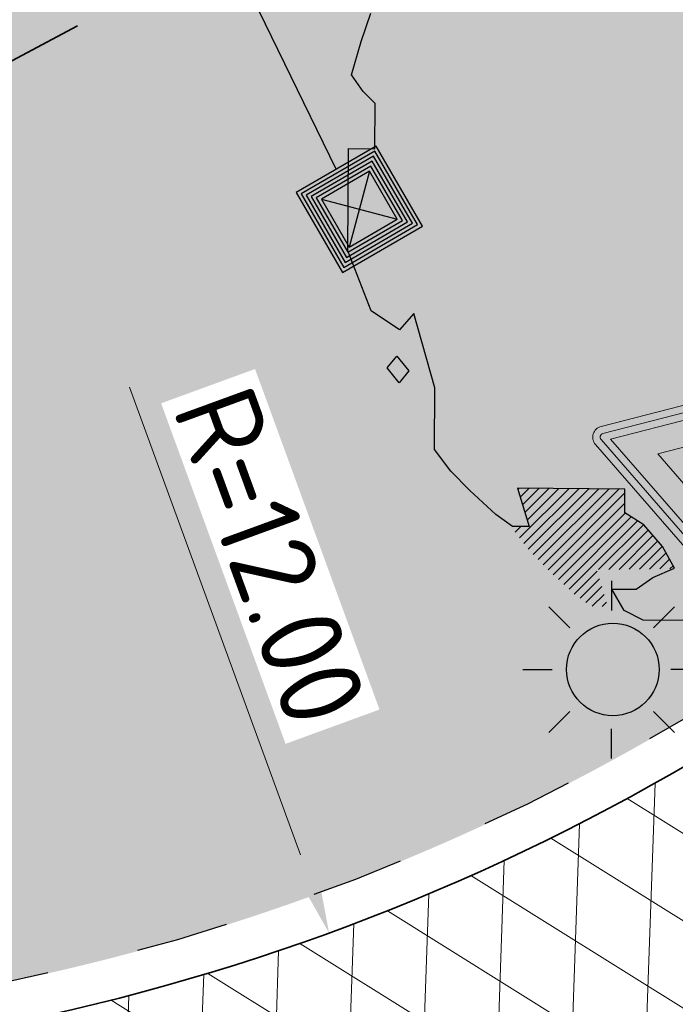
# Model space of a CAD drawing. Header units: metres. Extents: x 195696 to 514079, y 327475 to 328989.
# Tile 193 of 256: x 196103.69 to 196107.23, y 327707.12 to 327712.44. Entities that reach past the tile are written whole.
import ezdxf
from ezdxf.enums import TextEntityAlignment as Align

# ---------------------------------------------------------------- set-up
doc = ezdxf.new("R2010")
doc.units = ezdxf.units.M
for name, pattern in [('RI-HWA_AANSLUITLEIDING-SO', [4.8, 3, -1.8]), ('RI-ITR', [10.4, 5, -1.8, 0, -1.8, 0, -1.8]), ('VH-RWSBAND_110X220', [12, 5, -1, 1, -1, 1, -1, 1, -1])]:
    doc.linetypes.add(name, pattern=pattern)
for name, color, linetype, lineweight in [('N-WE-GR-BEPLANTING_CULTUUR_VASTE PLANTENVAK-A-250', 92, 'Continuous', 18), ('N-WE-GR-BOOM-S', 74, 'Continuous', 25), ('N-WE-OV-ARMATUUR-S-250', 7, 'Continuous', 25), ('N-WE-RI-HWA_KOLKAANSLUITLEIDING_PVC-G', 150, 'RI-HWA_AANSLUITLEIDING-SO', 25), ('N-WE-RI-ITR_RIOOLLEIDING_PVC_315-G', 151, 'RI-ITR', 35), ('N-WE-VH-FUNDERING-A-250', 252, 'Continuous', 18), ('N-WE-VH-GESLOTENVERHARDING-A-200', 252, 'Continuous', 18), ('N-WE-VH-KANTOPSLUITING_TROTTOIRBAND_RWS_110 220_250-G', 6, 'VH-RWSBAND_110X220', 25), ('N-WE-VH-KANTOPSLUITING_VOORKANTBAND-G', 2, 'Continuous', 35), ('N-WE-VH-KANTVERHARDING-G', 5, 'Continuous', 35), ('N-WE-VH-OPENVERHARDING_BETONSTRAATSTEEN_ROOD-A', 13, 'Continuous', 18), ('N-WE-VH-TEGEL-A', 252, 'Continuous', 18), ('N-WE-VW-VERKEERSTEKEN_BORD_B-S-200', 7, 'Continuous', 25), ('X-XX-AL-M', 6, 'Continuous', 18)]:
    doc.layers.add(name, color=color, linetype=linetype, lineweight=lineweight)
doc.layers.add('N-WE-RI-HWA_KOLK-S', color=7, linetype='Continuous', lineweight=25, true_color=0x007bff)
doc.styles.add('NLCS-ISO', font='NLCS-ISO.ttf')
doc.styles.add('NLCS-ISO-M250-T18', font='NLCS-ISO.ttf', dxfattribs={"height": 0.45})
doc.dimstyles.new('NLCS-M250-T18-PIJL_L2_H2', dxfattribs={"dimscale": 0.25, "dimtxt": 2.5, "dimasz": 1.8, "dimexe": 2, "dimexo": 2, "dimgap": 0.7, "dimtad": 1, "dimzin": 0, "dimdsep": 46, "dimtxsty": 'NLCS-ISO-M250-T18', "dimcen": 0, "dimdle": 2, "dimclrd": 256, "dimclre": 256, "dimclrt": 7, "dimazin": 0, "dimtfac": 1, "dimtdec": 3, "dimtofl": 0, "dimtmove": 0, "dimatfit": 3, "dimfxl": 2, "dimfxlon": 1, "dimtfillclr": 256, "dimtolj": 1, "dimtzin": 0, "dimlwd": -1, "dimlwe": -1, "dimarcsym": 0})

# ---------------------------------------------------------------- blocks, each defined once
blk = doc.blocks.new('*D43')
at = {"layer": 'defpoints', "color": 0, "transparency": 16777216}
for p in [(196101.2405703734, 327718.7751770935), (196105.3581423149, 327707.5037263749)]:
    blk.add_point(p, dxfattribs=at)
at = {"layer": 'X-XX-AL-M', "transparency": 16777216}
blk.add_line((196104.2807109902, 327710.453089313), (196105.2037333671, 327707.9264057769), dxfattribs=at)
blk.add_solid([(196105.2741799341, 327707.9521406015), (196105.1332868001, 327707.9006709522), (196105.3581423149, 327707.5037263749)], dxfattribs=at)
at = {"layer": 'X-XX-AL-M', "color": 7, "transparency": 16777216, "insert": (196105.0407327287, 327709.538339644), "char_height": 0.45, "attachment_point": 5, "rotation": 290.0677464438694, "style": 'NLCS-ISO-M250-T18', "bg_fill": 3, "box_fill_scale": 1.1, "bg_fill_color": 256, "bg_fill_true_color": 13158600, "bg_fill_transparency": 0}
blk.add_mtext('\\A1;R=12.00', dxfattribs=at)
blk = doc.blocks.new('N-SRI-KOLK_STRAAT_300X300-SO')
at = {"true_color": 0x939598}
h = blk.add_hatch(color=252, dxfattribs=at)
h.dxf.hatch_style = 1
h.paths.add_polyline_path([(-0.7500000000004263, 2.842170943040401e-13), (-0.7500000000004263, 1.500000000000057), (0.7499999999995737, 1.500000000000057), (0.7499999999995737, 2.842170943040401e-13)])
h.paths.add_polyline_path([(1.249999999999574, 2.000000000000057), (-1.250000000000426, 2.000000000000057), (-1.250000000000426, -0.4999999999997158), (1.249999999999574, -0.4999999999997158)])
h.paths.add_polyline_path([(-0.7500000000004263, 2.842170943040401e-13), (-0.7500000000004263, 1.500000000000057), (0.7499999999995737, 1.500000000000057), (0.7499999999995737, 2.842170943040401e-13)])
h.paths.add_polyline_path([(-1.250000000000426, -0.4999999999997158), (-1.250000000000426, 2.000000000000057), (1.249999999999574, 2.000000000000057), (1.249999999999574, -0.4999999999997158)])
h.paths.add_polyline_path([(-0.7500000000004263, 2.842170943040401e-13), (-0.7500000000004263, 1.500000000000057), (0.7499999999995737, 1.500000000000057), (0.7499999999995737, 2.842170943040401e-13)])
h.paths.add_polyline_path([(1.249999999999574, 2.000000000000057), (1.249999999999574, -0.4999999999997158), (-1.250000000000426, -0.4999999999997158), (-1.250000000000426, 2.000000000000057)])
h = blk.add_hatch(color=256)
h.dxf.hatch_style = 1
h.paths.add_polyline_path([(-4.263117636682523e-13, 0.7500000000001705), (0.7499999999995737, 1.500000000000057), (-0.7500000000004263, 1.500000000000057)])
h.paths.add_polyline_path([(-0.7500000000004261, 2.842170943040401e-13), (0.7499999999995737, 2.83995049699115e-13), (-4.263256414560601e-13, 0.7500000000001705)])
for p, q in [((-0.7500000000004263, 2.842170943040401e-13), (0.7499999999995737, 1.500000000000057)), ((0.7499999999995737, 2.842170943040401e-13), (-0.7500000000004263, 1.500000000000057))]:
    blk.add_line(p, q)
at = {"flags": 128}
for points in [[(-1.250000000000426, -0.4999999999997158), (1.249999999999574, -0.4999999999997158), (1.249999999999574, 2.000000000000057), (-1.250000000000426, 2.000000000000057)], [(-1.150000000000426, -0.3999999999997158), (1.149999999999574, -0.3999999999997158), (1.149999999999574, 1.900000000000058), (-1.150000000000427, 1.900000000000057)], [(-1.050000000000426, -0.2999999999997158), (1.049999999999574, -0.2999999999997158), (1.049999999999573, 1.800000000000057), (-1.050000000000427, 1.800000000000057)], [(-0.9500000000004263, -0.1999999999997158), (0.949999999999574, -0.1999999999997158), (0.9499999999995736, 1.700000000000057), (-0.9500000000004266, 1.700000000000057)], [(-0.8500000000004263, -0.09999999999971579), (0.849999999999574, -0.09999999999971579), (0.8499999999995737, 1.600000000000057), (-0.8500000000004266, 1.600000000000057)], [(-0.7500000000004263, 2.842170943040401e-13), (0.7499999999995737, 2.842170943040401e-13), (0.7499999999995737, 1.500000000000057), (-0.7500000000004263, 1.500000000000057)]]:
    blk.add_lwpolyline(points, close=True, dxfattribs=at)
blk = doc.blocks.new('SGR-BOOM_27')
for p, q in [((-4.985664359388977, 1.429728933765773), (-4.880463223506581, 1.737604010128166)), ((-5.091247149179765, 1.070402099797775), (-4.985664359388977, 1.429728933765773)), ((-4.963980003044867, 0.8893743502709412), (-5.091247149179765, 1.070402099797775)), ((-4.836331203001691, 0.7598095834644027), (-4.963980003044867, 0.8893743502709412)), ((-4.83998674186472, 0.2711136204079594), (-4.836331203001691, 0.7598095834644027)), ((-5.131199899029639, -0.8328113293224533), (-5.122943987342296, 0.2732229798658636)), ((-5.122943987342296, 0.2732229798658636), (-4.83998674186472, 0.2711136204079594)), ((-4.878804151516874, -1.477755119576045), (-5.131199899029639, -0.8328113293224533)), ((-4.571691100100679, -1.6858479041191), (-4.878804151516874, -1.477755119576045)), ((-4.416006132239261, -1.5069564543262), (-4.571691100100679, -1.6858479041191)), ((-4.19050640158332, -2.310330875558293), (-4.416006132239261, -1.5069564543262)), ((-4.70336779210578, -2.096436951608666), (-4.599522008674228, -1.968597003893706)), ((-4.599522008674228, -1.968597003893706), (-4.472093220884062, -2.128170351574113)), ((-4.575953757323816, -2.256010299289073), (-4.70336779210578, -2.096436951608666)), ((-4.472093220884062, -2.128170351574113), (-4.575953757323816, -2.256010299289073)), ((-4.195507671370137, -2.979097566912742), (-4.19050640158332, -2.310330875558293)), ((-4.017198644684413, -3.211947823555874), (-4.195507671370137, -2.979097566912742)), ((-3.812952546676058, -3.41925966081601), (-4.017198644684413, -3.211947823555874)), ((-2.136579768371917, -3.40608073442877), (-3.298344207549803, -3.397384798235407)), ((-3.298344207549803, -3.397384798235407), (-3.172814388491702, -3.809884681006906)), ((-3.294992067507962, -3.408417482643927), (-3.284064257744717, -3.397494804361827)), ((-3.275431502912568, -3.933139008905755), (-2.743827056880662, -3.401534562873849)), ((-3.269593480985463, -3.491878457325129), (-3.176014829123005, -3.398302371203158)), ((-3.244189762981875, -3.575336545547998), (-3.067970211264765, -3.399107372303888)), ((-3.228221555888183, -3.994783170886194), (-2.63578757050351, -3.402349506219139)), ((-3.218795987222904, -3.658794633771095), (-2.959925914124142, -3.399921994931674)), ((-3.19340221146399, -3.742253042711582), (-2.851876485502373, -3.400729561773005)), ((-3.181011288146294, -4.056432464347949), (-2.527738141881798, -3.403156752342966)), ((-3.129127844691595, -4.113400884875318), (-2.41968871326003, -3.403964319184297)), ((-3.531947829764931, -3.678582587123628), (-3.812952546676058, -3.41925966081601)), ((-3.075110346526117, -4.168237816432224), (-2.311639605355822, -3.404769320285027)), ((-3.021088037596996, -4.223074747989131), (-2.203599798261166, -3.405584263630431)), ((-2.967070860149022, -4.277912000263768), (-2.136893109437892, -3.44773168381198)), ((-2.13850792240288, -3.663284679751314), (-2.136579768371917, -3.40608073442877)), ((-2.910699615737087, -4.330397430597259), (-2.137715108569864, -3.557405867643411)), ((-3.352855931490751, -3.808531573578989), (-3.531947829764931, -3.678582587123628)), ((-2.854088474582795, -4.382640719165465), (-2.136202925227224, -3.664752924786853)), ((-2.797482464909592, -4.43488432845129), (-2.069647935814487, -3.707052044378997)), ((-1.933694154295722, -3.793441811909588), (-2.13850792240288, -3.663284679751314)), ((-3.172814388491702, -3.809884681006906), (-3.352855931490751, -3.808531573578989)), ((-3.3226417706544, -3.871494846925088), (-3.260383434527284, -3.809236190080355)), ((-2.740871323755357, -4.487127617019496), (-2.003087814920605, -3.749344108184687)), ((-2.421166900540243, -4.276284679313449), (-1.936532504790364, -3.791648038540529)), ((-1.729658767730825, -4.026472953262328), (-1.933694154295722, -3.793441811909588)), ((-2.311076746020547, -4.275048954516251), (-1.885045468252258, -3.849017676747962)), ((-2.200991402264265, -4.273815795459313), (-1.834223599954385, -3.90704799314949)), ((-2.090906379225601, -4.272587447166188), (-1.783411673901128, -3.965090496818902)), ((-1.980811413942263, -4.271346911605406), (-1.732590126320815, -4.023127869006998)), ((-1.602778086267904, -4.258946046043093), (-1.729658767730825, -4.026472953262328)), ((-1.870726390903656, -4.27011856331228), (-1.69343981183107, -4.092834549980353)), ((-1.760636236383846, -4.268882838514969), (-1.655004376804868, -4.163250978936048)), ((-1.650546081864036, -4.267649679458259), (-1.616568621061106, -4.233674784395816)), ((-2.684255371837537, -4.539370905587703), (-2.437727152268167, -4.292842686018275)), ((-2.016061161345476, -4.487340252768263), (-1.835040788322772, -4.360073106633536)), ((-1.835040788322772, -4.360073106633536), (-1.602778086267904, -4.258946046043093)), ((-2.621546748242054, -4.585518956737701), (-2.412333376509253, -4.37630109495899)), ((-2.558466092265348, -4.631292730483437), (-2.386939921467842, -4.459761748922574)), ((-2.490751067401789, -4.672432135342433), (-2.361541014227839, -4.543227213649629)), ((-2.277554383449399, -4.485375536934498), (-2.016061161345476, -4.487340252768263)), ((-2.146401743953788, -4.717875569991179), (-2.277554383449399, -4.485375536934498)), ((-2.382706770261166, -4.673239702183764), (-2.336152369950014, -4.626685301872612)), ((-1.94139201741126, -4.822301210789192), (-2.146401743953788, -4.717875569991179)), ((-0.7839293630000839, -4.830948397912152), (-1.94139201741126, -4.822301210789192))]:
    blk.add_line(p, q)
blk = doc.blocks.new('SOV-ARMATUUR_SPOT_01-SO')
h = blk.add_hatch(color=256)
edge = h.paths.add_edge_path()
edge.add_arc((0, 0), 1.00012424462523, 0, 360)
at = {"flags": 128}
for points in [[(-0.004839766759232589, 1.947991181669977), (-0.004839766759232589, 1.307911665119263)], [(-1.362653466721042, 1.385566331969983), (-0.9100489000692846, 0.9329617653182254)], [(1.352973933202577, 1.385566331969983), (0.9003693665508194, 0.9329617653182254)], [(-1.92507831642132, 0.02775263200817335), (-1.284998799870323, 0.02775263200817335)], [(1.915398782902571, 0.02775263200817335), (1.275319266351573, 0.02775263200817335)], [(-1.362653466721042, -1.330061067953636), (-0.9100489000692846, -0.8774565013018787)], [(1.352973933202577, -1.330061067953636), (0.9003693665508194, -0.8774565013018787)], [(-0.004839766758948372, -1.892485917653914), (-0.004839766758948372, -1.252406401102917)]]:
    blk.add_lwpolyline(points, dxfattribs=at)
blk.add_circle((0, 0), 1.00012424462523)
at = {"style": 'NLCS-ISO'}
blk.add_attdef('TYPE', text='', height=1.8, dxfattribs=at).set_placement((0.1052451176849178, 3.56998901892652), align=Align.MIDDLE_CENTER)
blk = doc.blocks.new('N-SVW-VERKEERSTEKEN_BORD_B06-SO')
at = {"true_color": 0xff0000}
h = blk.add_hatch(color=1, dxfattribs=at)
h.dxf.hatch_style = 1
h.paths.add_polyline_path([(-3.532917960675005, 3.130425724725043), (-0.2683281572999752, -3.398753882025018, 0.2840790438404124), (-1.034694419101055e-16, -3.564589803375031), (-7.897650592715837e-17, -3.36458980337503, -0.2840790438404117), (-0.08944271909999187, -3.309311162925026), (-3.354032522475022, 3.219868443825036, -0.55753651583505), (-3.26458980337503, 3.364589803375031), (7.451103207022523e-16, 3.36458980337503), (7.140921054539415e-16, 3.56458980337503), (-3.26458980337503, 3.564589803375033, 0.5575365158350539)])
h = blk.add_hatch(color=1, dxfattribs=at)
h.dxf.hatch_style = 1
h.paths.add_polyline_path([(7.451103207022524e-16, 3.364589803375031), (3.264589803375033, 3.36458980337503, -0.5575365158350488), (3.354032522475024, 3.219868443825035), (0.08944271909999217, -3.309311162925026, -0.2840790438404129), (-7.897650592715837e-17, -3.36458980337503), (-1.034694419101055e-16, -3.564589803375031, 0.2840790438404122), (0.2683281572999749, -3.398753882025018), (3.532917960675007, 3.130425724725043, 0.5575365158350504), (3.264589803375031, 3.56458980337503), (7.696032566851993e-16, 3.56458980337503)])
at = {"true_color": 0xffffff}
h = blk.add_hatch(color=7, dxfattribs=at)
h.dxf.hatch_style = 1
h.paths.add_polyline_path([(-0.08944271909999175, -3.309311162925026, 0.2840790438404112), (-1.89998808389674e-16, -3.36458980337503), (-3.724130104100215e-16, -3.04098300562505), (-3.10278640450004, 3.164589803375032), (3.875504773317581e-16, 3.164589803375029), (4.120434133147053e-16, 3.36458980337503), (-3.26458980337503, 3.364589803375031, 0.5575365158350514), (-3.354032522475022, 3.219868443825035)])
h = blk.add_hatch(color=7, dxfattribs=at)
h.dxf.hatch_style = 1
h.paths.add_polyline_path([(-1.503684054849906e-16, -3.040983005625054), (-1.89998808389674e-16, -3.36458980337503, 0.2840790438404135), (0.08944271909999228, -3.309311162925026), (3.354032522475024, 3.219868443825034, 0.5575365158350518), (3.264589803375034, 3.36458980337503), (6.340880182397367e-16, 3.364589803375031), (6.095950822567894e-16, 3.164589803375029), (3.102786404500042, 3.164589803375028)])
at = {"true_color": 0xff0000}
h = blk.add_hatch(color=1, dxfattribs=at)
h.dxf.hatch_style = 1
h.paths.add_polyline_path([(-3.93461030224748e-17, -3.040983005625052), (1.523414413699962e-16, -1.475735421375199), (-1.970162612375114, 2.46458980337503), (6.348921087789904e-16, 2.46458980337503), (7.206173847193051e-16, 3.164589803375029), (-3.102786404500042, 3.164589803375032)], flags=17)
h = blk.add_hatch(color=1, dxfattribs=at)
h.dxf.hatch_style = 1
h.paths.add_polyline_path([(1.616504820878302e-17, -3.040983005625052), (3.102786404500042, 3.164589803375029), (7.761285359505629e-16, 3.164589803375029), (7.459144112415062e-16, 2.46458980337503), (1.970162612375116, 2.464589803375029), (1.523414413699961e-16, -1.4757354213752)], flags=17)
at = {"true_color": 0xffffff}
h = blk.add_hatch(color=7, dxfattribs=at)
h.dxf.hatch_style = 1
h.paths.add_polyline_path([(2.220446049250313e-16, -1.475735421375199), (1.970162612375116, 2.46458980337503), (-1.970162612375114, 2.464589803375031)])
at = {"color": 1, "lineweight": 0, "true_color": 0xff0000}
blk.add_lwpolyline([(-3.532917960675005, 3.130425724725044), (-0.2683281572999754, -3.398753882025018, 0.6180339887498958), (0.2683281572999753, -3.398753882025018), (3.532917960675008, 3.130425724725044, 0.5575365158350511), (3.26458980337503, 3.56458980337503), (-3.26458980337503, 3.564589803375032, 0.5575365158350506)], format="xyb", close=True, dxfattribs=at)
at = {"color": 7, "lineweight": 0, "true_color": 0xffffff}
blk.add_lwpolyline([(-3.354032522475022, 3.219868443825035), (-0.08944271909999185, -3.309311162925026, 0.6180339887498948), (0.08944271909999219, -3.309311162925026), (3.354032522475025, 3.219868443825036, 0.5575365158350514), (3.264589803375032, 3.36458980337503), (-3.26458980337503, 3.364589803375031, 0.5575365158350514)], format="xyb", close=True, dxfattribs=at)
for points in [[(-3.102786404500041, 3.164589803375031), (1.96576289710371e-16, -3.040983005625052), (3.102786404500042, 3.164589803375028)], [(-1.970162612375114, 2.46458980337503), (3.882638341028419e-16, -1.475735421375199), (1.970162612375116, 2.464589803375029)]]:
    blk.add_lwpolyline(points, close=True, dxfattribs=at)

msp = doc.modelspace()

# ---------------------------------------------------------------- hatches: boundary and pattern name
at = {"layer": 'N-WE-GR-BEPLANTING_CULTUUR_VASTE PLANTENVAK-A-250', "lineweight": 0}
h = msp.add_hatch(dxfattribs=at)
h.set_pattern_fill('AGR-VASTEPLANTEN-SO', color=256, scale=0.05, pattern_type=2)
h.set_pattern_definition([(0, (196080.8196124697, 327684.078404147), (0.1443375, 0.25), [0.033494, -0.255181]), (29.99999999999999, (196080.8531064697, 327684.078404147), (0.1443376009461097, 0.2499999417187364), [0.033494, -0.466506]), (59.99999999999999, (196080.8821124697, 327684.095151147), (-0.1443376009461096, 0.2499999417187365), [0.033494, -0.255181]), (90, (196080.8988594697, 327684.124157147), (-0.1443375, 0.25), [0.033494, -0.466506]), (120, (196080.8988594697, 327684.157651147), (-0.2886751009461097, -5.828126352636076e-08), [0.033494, -0.2551809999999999]), (150, (196080.8821124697, 327684.186657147), (-0.2886751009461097, 5.828126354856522e-08), [0.033494, -0.466506]), (180, (196080.8531064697, 327684.203404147), (-0.1443375, -0.25), [0.033494, -0.255181]), (210, (196080.8196124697, 327684.203404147), (-0.1443376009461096, -0.2499999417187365), [0.033494, -0.466506]), (240, (196080.7906064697, 327684.186657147), (0.1443376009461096, -0.2499999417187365), [0.033494, -0.255181]), (270, (196080.7738594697, 327684.157651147), (0.1443375, -0.2500000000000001), [0.033494, -0.466506]), (300.0000000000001, (196080.7738594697, 327684.124157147), (0.2886751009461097, 5.828126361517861e-08), [0.033494, -0.255181]), (329.9999999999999, (196080.7906064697, 327684.095151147), (0.2886751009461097, -5.828126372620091e-08), [0.033494, -0.466506])])
edge = h.paths.add_edge_path()
edge.add_arc((196076.3000564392, 327701.2379684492), 2.779999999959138, 359.4001394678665, 451.3073514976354)
edge.add_arc((196075.6453598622, 327729.2303132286), 25.220000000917, 257.4452583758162, 271.3433914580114, ccw=False)
edge.add_line((196070.1632307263, 327704.6133544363), (196069.8120329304, 327703.0363355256))
edge.add_arc((196078.3974903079, 327711.1022088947), 11.77999999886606, 223.2127365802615, 269.4096944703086)
edge.add_line((196078.2761257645, 327699.3228340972), (196079.0600729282, 327699.3147569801))
edge.add_line((196079.0600729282, 327699.3147569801), (196079.0799040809, 327701.208863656))
edge = h.paths.add_edge_path()
edge.add_arc((196084.3370156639, 327704.7261274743), 0.7800000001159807, 109.5296390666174, 179.4001373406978)
edge.add_line((196083.5570584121, 327704.7342935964), (196083.4999053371, 327699.2755074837))
edge.add_arc((196083.2140341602, 327714.0527425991), 14.77999999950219, 271.1082701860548, 312.9624092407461)
edge.add_arc((196102.9812877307, 327692.8335139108), 14.22000000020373, 93.83125183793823, 132.9801431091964, ccw=False)
edge.add_arc((196101.2405703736, 327718.7751770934), 11.77999999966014, 273.8480490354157, 313.4950030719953)
edge.add_arc((196140.3353981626, 327677.5706303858), 45.01982596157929, 125.1806224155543, 133.4950050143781, ccw=False)
edge.add_arc((196114.2353470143, 327714.5957778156), 0.2799999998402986, 305.2527892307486, 422.6548687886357)
edge.add_arc((196102.981287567, 327692.8335135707), 24.77999998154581, 62.65486878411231, 71.19305173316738)
edge.add_arc((196110.879609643, 327716.0254627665), 0.2799999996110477, 71.19305169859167, 115.4757889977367)
edge.add_line((196110.7591733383, 327716.2782375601), (196103.8543176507, 327712.988371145))
edge.add_line((196103.8543176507, 327712.988371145), (196098.6948334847, 327710.5560319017))
edge.add_line((196098.6948334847, 327710.5560319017), (196091.98362366, 327707.3921615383))
edge.add_line((196091.98362366, 327707.3921615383), (196091.3439924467, 327708.7489488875))
edge.add_line((196091.3439924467, 327708.7489488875), (196089.7971710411, 327708.0197297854))
edge.add_line((196089.7971710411, 327708.0197297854), (196086.3989178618, 327706.4178300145))
edge.add_arc((196075.6453598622, 327729.2303132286), 25.220000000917, 289.5296397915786, 295.2386831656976, ccw=False)
at = {"layer": 'N-WE-VH-FUNDERING-A-250', "lineweight": 0}
h = msp.add_hatch(dxfattribs=at)
h.set_pattern_fill('AVH-FUNDERING_GRANULAAT_LAVA-SOD', color=256, scale=0.1, pattern_type=2)
h.set_pattern_definition([(18.43495, (0.025, -0.07500000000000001), (0.2500001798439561, 0.250000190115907), [0.158114, -0.158114, 0.158114, -0.316228]), (71.56505, (0.025, 0.07500000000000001), (1.027195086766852e-08, 0.5000003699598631), [0.158114, -0.316228, 0.158114, -0.158114]), (108.43495, (-0.025, 0.07500000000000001), (-0.250000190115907, 0.2500001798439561), [0.158114, -0.316228, 0.158114, -0.158114]), (161.56505, (-0.025, -0.07500000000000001), (-0.500000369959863, 1.027195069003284e-08), [0.158114, -0.158114, 0.158114, -0.316228])])
h.paths.add_polyline_path([(196132.7325527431, 327727.0818410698), (196161.2087323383, 327741.1623221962), (196160.7284595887, 327742.0394413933), (196132.2720363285, 327727.9658539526)])
h.paths.add_polyline_path([(196131.8494701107, 327726.6259661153), (196131.3804966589, 327727.5091783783), (196096.3745918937, 327708.9045381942), (196096.8172389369, 327708.0078422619)])
at = {"layer": 'N-WE-VH-GESLOTENVERHARDING-A-200', "lineweight": 0}
h = msp.add_hatch(dxfattribs=at)
h.set_pattern_fill('AVH-GESLOTEN-SOD', color=256, scale=0.2, angle=28, pattern_type=2)
h.set_pattern_definition([(87.99999999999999, (0, 0), (-0.3997563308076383, 0.01395979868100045), []), (148, (0, 0), (-0.2119677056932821, -0.3392192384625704), [])])
edge = h.paths.add_edge_path()
edge.add_line((196083.1990184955, 327691.5510211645), (196083.1519014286, 327687.0507910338))
edge.add_line((196083.1519014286, 327687.0507910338), (196084.1454462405, 327687.0406123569))
edge.add_arc((196084.0225149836, 327675.0412420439), 12.00000000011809, 42.98417189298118, 89.4130362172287, ccw=False)
edge.add_line((196092.8010199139, 327683.2227975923), (196092.8318819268, 327683.1896833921))
edge.add_arc((196081.8587780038, 327672.962709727), 15.00000000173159, 16.428970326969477, 42.98432450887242, ccw=False)
edge.add_line((196096.2463443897, 327677.2051068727), (196097.2122154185, 327673.478273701))
edge.add_line((196097.2122154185, 327673.478273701), (196101.7467536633, 327673.6723664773))
edge.add_arc((196101.7260100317, 327674.171935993), 0.4999999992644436, 187.0695504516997, 272.3777275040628, ccw=False)
edge.add_arc((196152.0688528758, 327680.5876180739), 51.25000016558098, 183.5869588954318, 187.2607311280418, ccw=False)
edge.add_arc((196101.4182722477, 327677.4125277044), 0.4999999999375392, 83.94286764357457, 183.5869588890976, ccw=False)
edge.add_arc((196102.9812880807, 327692.8335135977), 15.00000005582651, 264.2214566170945, 270.9093109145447)
edge.add_arc((196103.2275556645, 327677.3354701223), 0.5000000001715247, 1.6337976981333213, 90.94204640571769, ccw=False)
edge.add_arc((196152.9573308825, 327678.7539065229), 49.25000005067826, 181.6337976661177, 185.2030344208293)
edge.add_arc((196103.4123531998, 327674.2419580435), 0.5000000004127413, -87.62227248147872, 5.243730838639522, ccw=False)
edge.add_line((196103.4330968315, 327673.7423885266), (196105.7895242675, 327673.8402344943))
edge.add_arc((196105.0020328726, 327692.5636627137), 18.73998150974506, 272.4083920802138, 279.8154879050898)
edge.add_arc((196108.1410310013, 327674.5948858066), 0.499999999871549, 170.8512954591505, 276.39791675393, ccw=False)
edge.add_arc((196119.4918690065, 327672.7486761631), 12.00000000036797, 129.4274737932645, 170.7654917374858, ccw=False)
edge.add_arc((196102.9812877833, 327692.8335145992), 14.00000064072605, 309.4166424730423, 364.0162983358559)
edge.add_arc((196131.9094924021, 327694.8728654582), 15.00000000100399, 126.4651558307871, 184.0476361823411, ccw=False)
edge.add_arc((196123.2922244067, 327706.5344565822), 0.4999999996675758, 34.002022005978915, 126.54674772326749, ccw=False)
edge.add_arc((196102.9812873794, 327692.8335136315), 25.00000001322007, 34.00202204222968, 46.05512928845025)
edge.add_arc((196119.9834521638, 327710.4737061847), 0.4999999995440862, -56.236364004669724, 46.05512932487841, ccw=False)
edge.add_arc((196147.5563938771, 327669.9677665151), 48.50000000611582, 124.2485974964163, 134.8901280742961)
edge.add_arc((196112.9743644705, 327704.6820751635), 0.5000000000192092, 229.8557157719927, 314.9391858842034, ccw=False)
edge.add_arc((196102.9812874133, 327692.8335136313), 14.99999998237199, 49.85571575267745, 57.33680055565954)
edge.add_arc((196111.3466329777, 327705.8823064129), 0.5000000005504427, 134.8777662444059, 237.33680048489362, ccw=False)
edge.add_arc((196147.5563941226, 327669.9677664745), 51.50000002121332, 124.81283206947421, 135.2310597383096, ccw=False)
edge.add_arc((196118.4409349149, 327711.8400729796), 0.5000000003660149, 50.875618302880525, 124.85628355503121, ccw=False)
edge.add_arc((196102.9812883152, 327692.8335128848), 24.99999999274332, 50.87561873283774, 50.88012851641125)
edge.add_arc((196118.4409227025, 327711.8400877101), 0.5000000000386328, 51.09895726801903, 121.099472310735)
edge.add_line((196118.1826599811, 327712.268223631), (196118.4718929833, 327712.455978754))
edge.add_arc((196102.9812881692, 327692.8335130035), 24.99999999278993, 51.71130377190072, 62.65379481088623)
edge.add_arc((196114.2353470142, 327714.5957778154), 0.4999999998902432, -54.818933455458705, 62.60107897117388, ccw=False)
edge.add_arc((196140.335397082, 327677.5706293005), 44.79982600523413, 125.1810665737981, 133.495003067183)
edge.add_arc((196101.2405703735, 327718.7751770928), 11.99999999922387, 273.8388615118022, 313.4950030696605, ccw=False)
edge.add_arc((196102.9812874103, 327692.8335136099), 14.00000000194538, 93.8388615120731, 132.9711048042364)
edge.add_arc((196083.2140336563, 327714.0527426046), 14.99999999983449, 270.24266248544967, 312.97110480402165, ccw=False)
edge.add_line((196083.2775623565, 327699.0528771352), (196083.2304265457, 327694.5508567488))
edge.add_line((196083.2304265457, 327694.5508567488), (196088.4979000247, 327694.4957067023))
edge.add_arc((196088.4926653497, 327693.9957341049), 0.4999999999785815, -0.5998605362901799, 89.40013946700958, ccw=False)
edge.add_line((196088.9926379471, 327693.9904994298), (196088.9716992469, 327691.9906090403))
edge.add_arc((196088.4717266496, 327691.9958437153), 0.4999999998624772, 269.4001394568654, 359.40013946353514, ccw=False)
edge.add_line((196088.4664919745, 327691.495871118), (196083.1990184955, 327691.5510211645))
edge = h.paths.add_edge_path(flags=16)
edge.add_arc((196102.9812874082, 327692.8335136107), 8.5, 0, 180)
edge.add_arc((196102.9812874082, 327692.8335136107), 8.5, 180, 360)
at = {"layer": 'N-WE-VH-OPENVERHARDING_BETONSTRAATSTEEN_ROOD-A', "lineweight": 0}
h = msp.add_hatch(dxfattribs=at)
h.set_pattern_fill('AVH-BSS_KEIFORMAAT_KEPER', color=256, scale=2, angle=27.04, pattern_type=2)
h.set_pattern_definition([(27.04000000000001, (196090.4172369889, 327711.2307072), (0.09157615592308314, 0.2825133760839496), [0.63, -0.21]), (297.04, (196090.2262997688, 327711.604796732), (0.09157615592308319, 0.2825133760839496), [0.63, -0.21])])
edge = h.paths.add_edge_path()
edge.add_arc((196129.5578064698, 327723.2988013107), 6.000000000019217, 116.0434352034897, 186.775137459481)
edge.add_line((196123.5997057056, 327722.5909628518), (196128.1641339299, 327724.858349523))
edge.add_line((196128.1641339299, 327724.858349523), (196129.3431462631, 327725.4344990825))
edge.add_line((196129.3431462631, 327725.4344990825), (196135.169114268, 327728.2836619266))
edge.add_line((196135.169114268, 327728.2836619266), (196140.477528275, 327730.9901562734))
edge.add_line((196140.477528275, 327730.9901562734), (196145.7303849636, 327733.8023615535))
edge.add_line((196145.7303849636, 327733.8023615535), (196151.3672299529, 327736.976572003))
edge.add_arc((196055.3583026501, 327900.946979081), 190.0105484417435, 300.3500800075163, 303.0306060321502)
edge.add_arc((196148.3731287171, 327756.6093568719), 18.31286083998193, 305.2050558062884, 323.2766809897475)
edge.add_line((196163.0514790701, 327745.6591558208), (196160.4651052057, 327746.2447989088))
edge.add_arc((196159.7717494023, 327742.5224918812), 3.786332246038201, 79.44841532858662, 111.7730900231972)
edge.add_arc((196008.9082184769, 327988.115945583), 284.4985057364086, 301.6584053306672, 301.6912803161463, ccw=False)
edge.add_arc((196055.4662570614, 327900.7983783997), 185.8417143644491, 300.20861194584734, 303.56997308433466, ccw=False)
edge.add_arc((196002.8123851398, 327994.4706759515), 293.2905422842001, 296.38406730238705, 299.89061746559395, ccw=False)
edge.add_line((196133.1466207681, 327731.7306348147), (196126.9234921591, 327728.6895700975))
edge = h.paths.add_edge_path()
edge.add_line((196092.0888065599, 327707.6849695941), (196098.6010209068, 327710.7550273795))
edge.add_line((196098.6010209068, 327710.7550273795), (196103.7600966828, 327713.1871741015))
edge.add_line((196103.7600966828, 327713.1871741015), (196110.664544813, 327716.4768463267))
edge.add_arc((196110.8796096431, 327716.0254627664), 0.4999999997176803, 71.19305172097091, 115.475789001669, ccw=False)
edge.add_arc((196102.98128756, 327692.8335135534), 25.00000000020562, 70.16330769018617, 71.19305173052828, ccw=False)
edge.add_arc((196110.833448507, 327715.3840384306), 1.154073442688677, 25.978416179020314, 56.8343648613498, ccw=False)
edge.add_arc((196110.8334421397, 327715.384051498), 1.154073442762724, 25.97769450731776, 84.75755282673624)
edge.add_line((196110.9388902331, 327716.5332974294), (196122.351489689, 327721.9709096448))
edge.add_line((196122.351489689, 327721.9709096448), (196123.4099120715, 327722.496682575))
edge.add_arc((196129.5578064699, 327723.2988013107), 6.200000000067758, 130.6359857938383, 187.433419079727, ccw=False)
edge.add_line((196125.5200504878, 327728.0037483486), (196124.0405113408, 327727.2807399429))
edge.add_line((196124.0405113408, 327727.2807399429), (196102.0469885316, 327716.8017733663))
edge.add_line((196102.0469885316, 327716.8017733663), (196090.3710454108, 327711.2973752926))
edge.add_line((196090.3710454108, 327711.2973752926), (196092.0888065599, 327707.6849695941))
at = {"layer": 'N-WE-VH-TEGEL-A', "lineweight": 0}
h = msp.add_hatch(dxfattribs=at)
h.set_pattern_fill('AVH-TEGEL_300X300_HALFST', color=256, angle=26, pattern_type=2)
h.set_pattern_definition([(26, (196084.9175331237, 327710.849203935), (0.2038825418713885, 0.2663304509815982), [0.3, -0.3]), (116, (196084.9175331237, 327710.849203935), (-0.2696382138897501, -0.1315113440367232), [])])
h.paths.add_polyline_path([(196097.7486920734, 327714.9080907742), (196096.9811346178, 327716.536235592), (196087.8185852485, 327712.216728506), (196084.9175331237, 327710.8492039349), (196085.6850352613, 327709.2210330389), (196088.5861427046, 327710.588583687)])
h.paths.add_polyline_path([(196120.3590985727, 327725.6596299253), (196119.5848651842, 327727.284610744), (196111.4506282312, 327723.408997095), (196112.2248616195, 327721.7840162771)])
edge = h.paths.add_edge_path()
edge.add_line((196147.9698064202, 327741.832365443), (196148.8665455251, 327740.2716415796))
edge.add_arc((196002.8123846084, 327994.4706756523), 293.1705422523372, 296.3841371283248, 299.88021715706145, ccw=False)
edge.add_line((196133.0936139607, 327731.8382935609), (196131.3596919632, 327730.9909755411))
edge.add_line((196131.3596919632, 327730.9909755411), (196130.5693976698, 327732.6082061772))
edge.add_line((196130.5693976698, 327732.6082061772), (196132.2985039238, 327733.453170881))
edge.add_arc((196002.8123845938, 327994.4706756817), 291.3705422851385, 296.3851878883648, 299.8802171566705)
edge = h.paths.add_edge_path()
edge.add_line((196158.4262673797, 327746.212626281), (196157.4757233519, 327747.7447567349))
edge.add_arc((196008.9084809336, 327988.1156118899), 282.5780839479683, 301.7191791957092, 303.9467642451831)
edge.add_line((196166.7064045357, 327753.7010457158), (196170.6535751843, 327756.4069573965))
edge.add_line((196170.6535751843, 327756.4069573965), (196170.693506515, 327756.4359011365))
edge.add_line((196170.693506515, 327756.4359011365), (196171.7281170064, 327754.9266929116))
edge.add_arc((196031.6549995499, 327951.5240416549), 241.3938602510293, 305.44610137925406, 305.46939015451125, ccw=False)
edge.add_arc((195987.8353604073, 328021.1788730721), 323.5856832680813, 301.8157425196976, 304.6143552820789, ccw=False)

# ---------------------------------------------------------------- linework, layer by layer
at = {"layer": 'N-WE-RI-HWA_KOLKAANSLUITLEIDING_PVC-G'}
msp.add_lwpolyline([(196105.3958923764, 327711.6300933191), (196103.6962899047, 327715.12347379)], dxfattribs=at)
at = {"layer": 'N-WE-RI-ITR_RIOOLLEIDING_PVC_315-G'}
msp.add_line((196132.0864896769, 327727.317935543), (196096.147567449, 327708.2348667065), dxfattribs=at)
at = {"layer": 'N-WE-VH-KANTOPSLUITING_TROTTOIRBAND_RWS_110 220_250-G', "ltscale": 0.5, "flags": 128}
msp.add_lwpolyline([(196083.4999053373, 327699.2755074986), (196083.5570584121, 327704.7342935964, -0.3146776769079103), (196084.0762659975, 327705.4612530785, 0.0249155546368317), (196086.3989178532, 327706.4178300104), (196089.7971710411, 327708.0197297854), (196091.3439924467, 327708.7489488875), (196091.98362366, 327707.3921615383), (196098.6948334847, 327710.5560319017), (196103.8543176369, 327712.988371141), (196110.7591733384, 327716.2782375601, -0.1956609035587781), (196110.9698761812, 327716.2905136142, -0.03727209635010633), (196114.3639648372, 327714.8444894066, -0.5627457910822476), (196114.3966724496, 327714.3669239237, 0.03629231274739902), (196109.3486420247, 327710.2295598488, -0.1747803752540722), (196102.0292490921, 327707.0216080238, 0.1724255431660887), (196093.2885167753, 327703.2382527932, -0.1847200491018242)], format="xyb", close=True, dxfattribs=at)
at = {"layer": 'N-WE-VH-KANTOPSLUITING_VOORKANTBAND-G', "flags": 128}
msp.add_lwpolyline([(196083.2775623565, 327699.0528771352), (196083.3370704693, 327704.7365968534, -0.3146776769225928), (196084.0027212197, 327705.6685961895, 0.02491555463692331), (196086.3051120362, 327706.6168286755), (196089.703365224, 327708.2187284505), (196091.4491753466, 327709.0417569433), (196092.0888065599, 327707.6849695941), (196098.6010209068, 327710.7550273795), (196103.7600966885, 327713.1871741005), (196110.6645448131, 327716.4768463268, -0.1956609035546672), (196111.0407998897, 327716.498767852, -0.03727209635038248), (196114.4650216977, 327715.0399056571, -0.5627457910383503), (196114.523428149, 327714.1871101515, 0.03629231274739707), (196109.5000661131, 327710.0699642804, -0.1747803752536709), (196102.0439782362, 327706.8021016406, 0.1724255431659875), (196093.438475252, 327703.0772793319, -0.1886286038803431)], format="xyb", close=True, dxfattribs=at)
at = {"layer": 'N-WE-VH-KANTVERHARDING-G'}
msp.add_lwpolyline([(196114.5234281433, 327714.1871101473, 0.03629231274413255), (196109.5000661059, 327710.0699642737, -0.1747803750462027), (196102.0439782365, 327706.8021016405, 0.1724255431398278), (196093.4384752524, 327703.0772793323, -0.1886286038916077)], format="xyb", dxfattribs=at)

# ---------------------------------------------------------------- block references
at = {"layer": 'N-WE-GR-BOOM-S', "xscale": 0.5, "yscale": 0.5, "zscale": 0.5}
msp.add_blockref('SGR-BOOM_27', (196108.0243180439, 327711.6049742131), dxfattribs=at)
at = {"layer": 'N-WE-OV-ARMATUUR-S-250', "xscale": 0.25, "yscale": 0.25, "zscale": 0.25, "rotation": 89.99153571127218}
msp.add_blockref('SOV-ARMATUUR_SPOT_01-SO', (196106.8906396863, 327708.9279678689), dxfattribs=at)
at = {"layer": 'N-WE-RI-HWA_KOLK-S', "xscale": 0.2000000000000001, "yscale": 0.2000000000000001, "zscale": 0.2000000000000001, "rotation": 210.1807323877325}
msp.add_blockref('N-SRI-KOLK_STRAAT_300X300-SO', (196105.4461653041, 327711.5436489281), dxfattribs=at)
at = {"layer": 'N-WE-VW-VERKEERSTEKEN_BORD_B-S-200', "xscale": 0.2, "yscale": 0.2, "zscale": 0.2, "rotation": 131.0117613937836}
msp.add_blockref('N-SVW-VERKEERSTEKEN_BORD_B06-SO', (196107.7631345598, 327710.1182100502), dxfattribs=at)

# ---------------------------------------------------------------- next in the draw order: dimensions: what is measured, and where the dimension line sits
at = {"layer": 'X-XX-AL-M'}
dim = msp.add_radius_dim(center=(196101.2405703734, 327718.7751770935), mpoint=(196105.3581423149, 327707.5037263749), dimstyle='NLCS-M250-T18-PIJL_L2_H2', override={"dimpost": 'R=<>', "dimtfill": 1}, dxfattribs=at)
dim.commit()
dim.dimension.update_dxf_attribs({"geometry": '*D43', "text_midpoint": (196104.6650177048, 327709.4010872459), "dimtype": 164})

doc.saveas('drawing.dxf')
